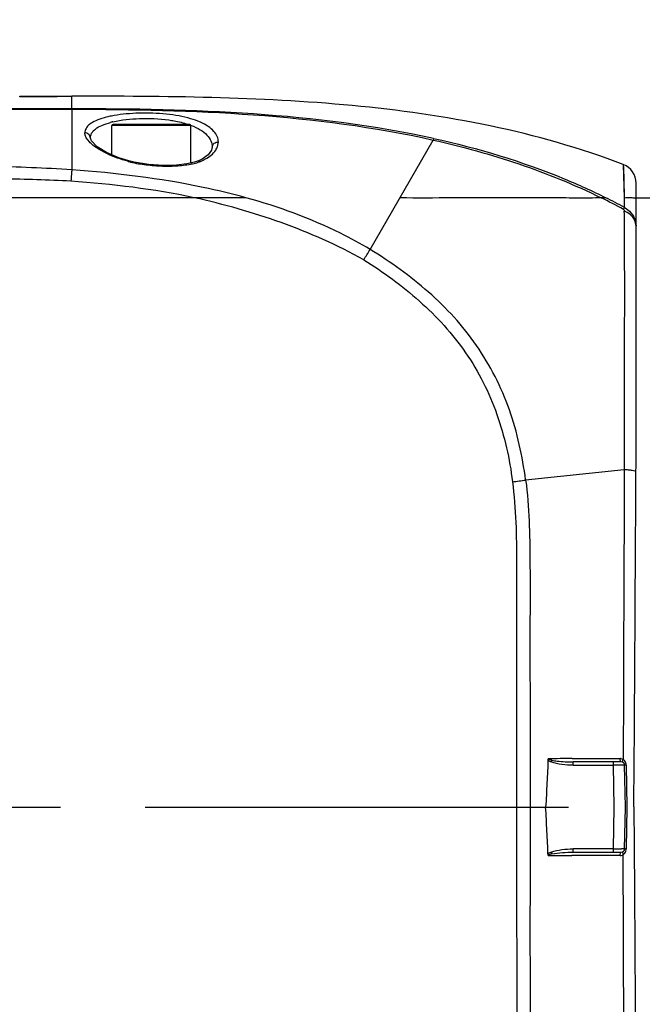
# Model space of a CAD drawing. Header units: millimetres. Extents: x 7426 to 8300, y 123 to 421.
# Tile 34 of 197: x 7993.2 to 7995.96, y 196.55 to 200.91. Entities that reach past the tile are written whole.
import ezdxf
from ezdxf import colors
from ezdxf.entities.mleader import LeaderData, LeaderLine
from ezdxf.math import Vec2, Vec3

# ---------------------------------------------------------------- set-up
doc = ezdxf.new("R2010")
doc.units = ezdxf.units.MM
doc.linetypes.add('CENTER', pattern=[0.6, 0.375, -0.075, 0.075, -0.075])
for name, color, linetype in [('中心线', 7, 'CENTER'), ('外形图', 7, 'Continuous'), ('多重引线', 7, 'Continuous'), ('尺寸标注', 7, 'Continuous')]:
    doc.layers.add(name, color=color, linetype=linetype)
doc.styles.add('微软雅黑', font='msyh.ttc')
doc.dimstyles.new('尺寸标注_1_20比例', dxfattribs={"dimtxt": 1.5, "dimasz": 1.25, "dimexe": 0.5, "dimexo": 0.4, "dimgap": 0.5, "dimtad": 1, "dimdec": 1, "dimlfac": 20, "dimdsep": 46, "dimtxsty": '微软雅黑', "dimcen": 0.09, "dimadec": 0, "dimazin": 0, "dimtp": 0.01, "dimtm": 0.01, "dimtfac": 1, "dimtdec": 1, "dimtofl": 0, "dimtmove": 0, "dimatfit": 3, "dimfxl": 1, "dimtolj": 1, "dimarcsym": 0})

# ---------------------------------------------------------------- blocks, each defined once
blk = doc.blocks.new('*D1267')
at = {"layer": 'Defpoints', "color": 0}
for p in [(8004.0819, 196.6716), (7979.8323, 195.6488), (7979.8323, 182.682)]:
    blk.add_point(p, dxfattribs=at)
at = {"layer": '尺寸标注', "color": 0, "lineweight": -2}
for p, q in [((8004.0819, 196.2716), (8004.0819, 182.182)), ((7979.8323, 195.2488), (7979.8323, 182.182)), ((8002.8319, 182.682), (7981.0823, 182.682))]:
    blk.add_line(p, q, dxfattribs=at)
at = {"layer": '尺寸标注', "color": 0}
for points in [[(7981.0823, 182.8903), (7981.0823, 182.4737), (7979.8323, 182.682)], [(8002.8319, 182.4737), (8002.8319, 182.8903), (8004.0819, 182.682)]]:
    blk.add_solid(points, dxfattribs=at)
at = {"layer": '尺寸标注', "color": 0, "insert": (7991.9571, 183.9577), "char_height": 1.5, "attachment_point": 5, "style": '微软雅黑'}
blk.add_mtext('\\A1;485', dxfattribs=at)

msp = doc.modelspace()

# ---------------------------------------------------------------- linework, layer by layer
at = {"layer": '中心线', "linetype": 'CENTER', "ltscale": 5}
msp.add_line((7978.7552, 197.4238), (8028.3522, 197.4238), dxfattribs=at)
at = {"layer": '外形图', "color": 7, "linetype": 'Continuous'}
for p, q in [((7993.1989, 200.5711), (7993.1989, 200.5743)), ((7993.3648, 200.5711), (7993.1989, 200.5711)), ((7993.3648, 200.5743), (7993.3648, 200.5711)), ((7993.3648, 200.5738), (7993.4298, 200.5738)), ((7993.4298, 200.5181), (7993.4298, 200.5738)), ((7993.4297, 200.5181), (7992.9185, 200.5183)), ((7993.4298, 200.5181), (7993.4298, 200.5162)), ((7993.4298, 200.5163), (7993.4298, 200.2474)), ((7993.6073, 200.3144), (7993.6073, 200.4438)), ((7993.9573, 200.4438), (7993.6073, 200.4438)), ((7993.9523, 200.4488), (7993.6123, 200.4488)), ((7993.9573, 200.2778), (7993.9573, 200.4438)), ((7994.7513, 199.8951), (7995.0311, 200.3796)), ((7993.6826, 200.2872), (7993.678, 200.2855)), ((7995.8731, 200.2711), (7995.8775, 200.1238)), ((7995.9298, 199.1183), (7995.9298, 200.1887)), ((7993.973, 200.1238), (7981.5232, 200.1238)), ((7995.9298, 200.1238), (7996.1696, 200.1238)), ((7995.9297, 199.996), (7995.9296, 199.9977)), ((7995.877, 198.9184), (7995.4405, 198.8729)), ((7995.646, 197.6386), (7995.6509, 197.6386)), ((7995.6508, 197.609), (7995.6508, 197.6238)), ((7995.864, 197.6238), (7995.6508, 197.6238)), ((7995.6508, 197.609), (7995.829, 197.609)), ((7995.829, 197.609), (7995.829, 197.6238)), ((7995.8323, 197.4238), (7995.829, 197.609)), ((7995.8292, 197.6384), (7995.8588, 197.6384)), ((7995.8823, 197.4238), (7995.879, 197.609)), ((7995.8864, 197.6089), (7995.8892, 197.4239)), ((7995.829, 197.2385), (7995.8323, 197.4238)), ((7995.879, 197.2385), (7995.8823, 197.4238)), ((7995.8892, 197.4239), (7995.8864, 197.2386)), ((7995.6508, 197.2238), (7995.6508, 197.2385)), ((7995.829, 197.2385), (7995.6508, 197.2385)), ((7995.6508, 197.2238), (7995.864, 197.2238)), ((7995.829, 197.2238), (7995.829, 197.2385)), ((7995.6508, 197.209), (7995.6453, 197.209)), ((7995.8588, 197.2091), (7995.8292, 197.2091))]:
    msp.add_line(p, q, dxfattribs=at)
at = {"layer": '外形图', "color": 6, "linetype": 'Continuous'}
msp.add_line((7993.1989, 200.5743), (7993.3648, 200.5743), dxfattribs=at)
at = {"layer": '外形图', "color": 7, "linetype": 'Continuous'}
for points in [[(7993.6826, 200.2872), (7993.6388, 200.3009), (7993.5835, 200.3245), (7993.5419, 200.3501), (7993.517, 200.3754), (7993.5121, 200.3872)], [(7994.0518, 200.3479), (7994.0489, 200.3352), (7994.0342, 200.3147), (7994.0072, 200.2955), (7993.9875, 200.2863)], [(7993.9873, 200.2862), (7993.974, 200.2816), (7993.939, 200.2736), (7993.8943, 200.2685), (7993.8355, 200.2672), (7993.7688, 200.2714), (7993.7062, 200.2814), (7993.6827, 200.2872)], [(7995.8731, 200.2711), (7995.8738, 200.2543), (7995.8754, 200.2049), (7995.8775, 200.1238)]]:
    msp.add_lwpolyline(points, dxfattribs=at)
for centre, radius, start, end in [((7993.6652, 3485.0701), 3284.552, 269.8533882, 269.9958924), ((7993.7142, 3865.8063), 3665.2901, 269.8678518, 269.9955536), ((7993.6967, 200.0993), 0.3709, 103.9503, 104.8218), ((7993.7011, 200.0817), 0.3891, 103.5393, 103.9537), ((7993.6123, 200.4438), 0.005, 90, 180), ((7993.7034, 200.072), 0.399, 103.3163, 103.5401), ((7993.9523, 200.4438), 0.005, 0, 90), ((7993.7404, 200.4796), 0.2039, 252.1954, 253.2884), ((7995.8416, 200.1887), 0.0882, 359.9897, 69.0544), ((7994.7256, 198.0004), 2.3686, 60.992, 63.6975), ((7994.6061, 197.7487), 2.6564, 61.3833, 63.3951), ((7976.1086, 199.9605), 19.7699, 0.34855, 0.47287), ((7985.7987, 205.2403), 10.4269, 328.85882, 329.16034), ((7957.0409, 199.1113), 38.8889, 359.70324, 0.0103), ((7993.9591, 209.564), 10.7932, 277.57533, 277.88907), ((7995.6802, 185.1003), 12.5383, 90.15621, 90.6407), ((7995.8754, 188.8283), 8.7808, 90.17784, 90.30271), ((7995.8651, 192.5602), 5.0489, 90.0074, 90.1915), ((7995.8588, 197.6087), 0.0296, 61.4768, 80.1794), ((7995.864, 197.6088), 0.015, 0.9988, 90), ((7995.858, 197.6113), 0.0277, 36.4212, 41.9514), ((7995.8754, 206.0179), 8.7795, 269.69719, 269.82206), ((7995.8651, 202.2947), 5.0563, 269.8086, 269.9924), ((7995.864, 197.2388), 0.015, 270.0001, 359), ((7995.8831, 196.8444), 0.3942, 89.5084, 90.0751), ((7995.6791, 208.4685), 11.2596, 269.29139, 269.82768)]:
    msp.add_arc(centre, radius, start, end, dxfattribs=at)
for points, knots in [([(7995.8731, 200.2711), (7995.6821, 200.3442), (7995.2848, 200.4561), (7994.6713, 200.5416), (7994.051, 200.5725), (7993.6365, 200.5738), (7993.4298, 200.5738)], [0, 0, 0, 0, 0.247844, 0.497702, 0.749455, 1, 1, 1, 1]), ([(7995.0322, 200.3866), (7994.7702, 200.4441), (7994.2349, 200.5091), (7993.6982, 200.518), (7993.4298, 200.5181)], [0, 0, 0, 0, 0.499878, 1, 1, 1, 1]), ([(7993.4298, 200.5161), (7993.6981, 200.5157), (7994.2346, 200.5058), (7994.7694, 200.4384), (7995.0311, 200.3796)], [0, 0, 0, 0, 0.50012, 1, 1, 1, 1]), ([(7994.0794, 200.3706), (7994.0791, 200.3788), (7994.0756, 200.3964), (7994.0594, 200.4206), (7994.0329, 200.4416), (7993.9976, 200.4602), (7993.9541, 200.4756), (7993.9034, 200.4873), (7993.8474, 200.495), (7993.7884, 200.4989), (7993.7291, 200.4991), (7993.6721, 200.4959), (7993.6273, 200.4901), (7993.5947, 200.4836), (7993.567, 200.4767), (7993.5377, 200.4666), (7993.5098, 200.4518), (7993.4915, 200.4334), (7993.4878, 200.4183), (7993.4878, 200.4115)], [0, 0, 0, 0, 0.036728, 0.077687, 0.127142, 0.186069, 0.254664, 0.332507, 0.417469, 0.506392, 0.595681, 0.681696, 0.760688, 0.796655, 0.829914, 0.887891, 0.934334, 0.969927, 1, 1, 1, 1]), ([(7993.5121, 200.3884), (7993.512, 200.3956), (7993.5164, 200.4116), (7993.5357, 200.431), (7993.5651, 200.4467), (7993.5886, 200.4543), (7993.6018, 200.4578)], [0, 0, 0, 0, 0.178925, 0.389472, 0.66024, 1, 1, 1, 1]), ([(7993.6115, 200.4603), (7993.6501, 200.4694), (7993.7334, 200.478), (7993.817, 200.4745), (7993.8602, 200.4684)], [0, 0, 0, 0, 0.475761, 1, 1, 1, 1]), ([(7993.8602, 200.4684), (7993.8678, 200.4673), (7993.8963, 200.4628), (7993.9246, 200.456), (7993.9447, 200.4493)], [0, 0, 0, 0, 0.264849, 1, 1, 1, 1]), ([(7993.9579, 200.4446), (7993.9721, 200.4393), (7993.9974, 200.4275), (7994.0282, 200.4043), (7994.0476, 200.3776), (7994.0519, 200.3576), (7994.0518, 200.3483)], [0, 0, 0, 0, 0.319169, 0.584147, 0.804638, 1, 1, 1, 1]), ([(7993.5121, 200.3885), (7993.512, 200.3944), (7993.5064, 200.4067), (7993.494, 200.4114), (7993.4878, 200.4116)], [0, 0, 0, 0, 0.489537, 1, 1, 1, 1]), ([(7993.5233, 200.357), (7993.518, 200.3613), (7993.5018, 200.3756), (7993.4879, 200.3964), (7993.4878, 200.4116)], [0, 0, 0, 0, 0.311876, 1, 1, 1, 1]), ([(7993.678, 200.2855), (7993.6471, 200.2939), (7993.593, 200.3129), (7993.5428, 200.3413), (7993.5233, 200.357)], [0, 0, 0, 0, 0.561557, 1, 1, 1, 1]), ([(7994.0518, 200.3483), (7994.0519, 200.3546), (7994.0587, 200.3677), (7994.0727, 200.3713), (7994.0794, 200.3706)], [0, 0, 0, 0, 0.4836, 1, 1, 1, 1]), ([(7994.0672, 200.3341), (7994.0692, 200.3369), (7994.0757, 200.3481), (7994.0791, 200.3611), (7994.0794, 200.3706)], [0, 0, 0, 0, 0.267082, 1, 1, 1, 1]), ([(7995.0322, 200.3866), (7995.0322, 200.3862), (7995.0319, 200.3839), (7995.0314, 200.3816), (7995.0311, 200.3796)], [0, 0, 0, 0, 0.14733, 1, 1, 1, 1]), ([(7995.0311, 200.3796), (7995.0952, 200.3654), (7995.2227, 200.3333), (7995.4113, 200.2753), (7995.5962, 200.2067), (7995.7162, 200.1527), (7995.7752, 200.1237)], [0, 0, 0, 0, 0.249993, 0.500023, 0.750012, 1, 1, 1, 1]), ([(7995.0322, 200.3866), (7995.2296, 200.3433), (7995.4899, 200.2657), (7995.7355, 200.154), (7995.7957, 200.1238)], [0, 0, 0, 0, 0.749792, 1, 1, 1, 1]), ([(7993.9999, 200.2851), (7994.0075, 200.2882), (7994.0327, 200.2999), (7994.0562, 200.3177), (7994.0672, 200.3341)], [0, 0, 0, 0, 0.293002, 1, 1, 1, 1]), ([(7993.4298, 200.2474), (7993.3104, 200.2556), (7993.071, 200.2644), (7992.5921, 200.2637), (7991.9936, 200.264), (7991.2754, 200.264), (7990.5572, 200.2642), (7989.8391, 200.2642), (7988.8818, 200.2644), (7988.1638, 200.2644), (7987.6852, 200.2645)], [0, 0, 0, 0, 0.062511, 0.125025, 0.25005, 0.375069, 0.50008, 0.625082, 0.750071, 1, 1, 1, 1]), ([(7993.6817, 200.2843), (7993.7042, 200.2776), (7993.7512, 200.2702), (7993.8214, 200.2637), (7993.8901, 200.2638), (7993.9347, 200.2688), (7993.9559, 200.2727)], [0, 0, 0, 0, 0.255128, 0.514267, 0.766041, 1, 1, 1, 1]), ([(7993.9559, 200.2727), (7993.9589, 200.2732), (7993.9705, 200.2754), (7993.982, 200.2782), (7993.9902, 200.2811)], [0, 0, 0, 0, 0.263029, 1, 1, 1, 1]), ([(7993.9875, 200.2863), (7993.9903, 200.2874), (7993.995, 200.2873), (7993.9989, 200.2857), (7993.9999, 200.2851)], [0, 0, 0, 0, 0.728349, 1, 1, 1, 1]), ([(7993.4298, 200.2475), (7993.4295, 200.2446), (7993.428, 200.2279), (7993.4268, 200.2111), (7993.4257, 200.1973)], [0, 0, 0, 0, 0.173664, 1, 1, 1, 1]), ([(7994.2014, 200.1238), (7994.1385, 200.1411), (7993.8848, 200.2022), (7993.6248, 200.2333), (7993.4298, 200.2474)], [0, 0, 0, 0, 0.2501, 1, 1, 1, 1]), ([(7993.4257, 200.1973), (7993.3251, 200.2029), (7993.1235, 200.208), (7992.8211, 200.2101), (7992.5187, 200.2122), (7992.1155, 200.2143), (7991.6115, 200.2154), (7991.0067, 200.2141), (7990.402, 200.2137), (7989.5958, 200.2143), (7988.5882, 200.2141), (7987.3794, 200.2142), (7986.1709, 200.2142), (7984.9629, 200.2143), (7984.1578, 200.2144), (7983.7554, 200.2146)], [0, 0, 0, 0, 0.03127, 0.062545, 0.093815, 0.125085, 0.187624, 0.25016, 0.312692, 0.37522, 0.500259, 0.625269, 0.750238, 0.875154, 1, 1, 1, 1]), ([(7994.2014, 200.1238), (7994.1827, 200.1243), (7994.1448, 200.1238), (7994.0877, 200.1237), (7994.03, 200.1238), (7993.9914, 200.1237), (7993.9721, 200.1239)], [0, 0, 0, 0, 0.244779, 0.495259, 0.747506, 1, 1, 1, 1]), ([(7994.7231, 199.8481), (7994.6067, 199.9138), (7994.3609, 200.023), (7994.1026, 200.0945), (7993.9721, 200.1239)], [0, 0, 0, 0, 0.49986, 1, 1, 1, 1]), ([(7994.7513, 199.8951), (7994.7086, 199.9206), (7994.5336, 200.0155), (7994.3451, 200.0841), (7994.2014, 200.1238)], [0, 0, 0, 0, 0.250201, 1, 1, 1, 1]), ([(7995.7752, 200.1237), (7995.7413, 200.1221), (7995.6718, 200.1218), (7995.566, 200.1237), (7995.4566, 200.1236), (7995.306, 200.1232), (7995.1147, 200.1246), (7994.9605, 200.1208), (7994.8833, 200.1237)], [0, 0, 0, 0, 0.113862, 0.233675, 0.35623, 0.481745, 0.740115, 1, 1, 1, 1]), ([(7995.7957, 200.1238), (7995.7945, 200.1238), (7995.7876, 200.1238), (7995.7807, 200.1237), (7995.7752, 200.1237)], [0, 0, 0, 0, 0.187312, 1, 1, 1, 1]), ([(7995.8775, 200.1238), (7995.8871, 200.1249), (7995.8998, 200.1254), (7995.9144, 200.1242), (7995.9208, 200.1237), (7995.925, 200.1236), (7995.9277, 200.1234), (7995.9289, 200.1236), (7995.9296, 200.1235), (7995.9297, 200.1236)], [0, 0, 0, 0, 0.55404, 0.72407, 0.842547, 0.919913, 0.966302, 0.991364, 1, 1, 1, 1]), ([(7995.8742, 200.0719), (7995.8747, 200.0728), (7995.8762, 200.0756), (7995.8776, 200.0785), (7995.8783, 200.0804)], [0, 0, 0, 0, 0.33936, 1, 1, 1, 1]), ([(7995.8742, 200.0719), (7995.8753, 200.0712), (7995.8768, 200.0701), (7995.8782, 200.0682), (7995.879, 200.067), (7995.8797, 200.0657), (7995.8786, 200.0641), (7995.8771, 200.0643), (7995.8761, 200.0644)], [0, 0, 0, 0, 0.310269, 0.445021, 0.576081, 0.683583, 0.768463, 1, 1, 1, 1]), ([(7995.923, 200.0247), (7995.9186, 200.0338), (7995.9051, 200.0506), (7995.8863, 200.0609), (7995.8761, 200.0644)], [0, 0, 0, 0, 0.482932, 1, 1, 1, 1]), ([(7995.8761, 200.0644), (7995.877, 200.0294), (7995.8775, 199.9553), (7995.8775, 199.8377), (7995.8781, 199.7075), (7995.8776, 199.5651), (7995.8771, 199.4123), (7995.8769, 199.1955), (7995.8763, 199.03), (7995.877, 198.9184)], [0, 0, 0, 0, 0.091681, 0.194082, 0.307831, 0.432575, 0.566748, 0.707831, 1, 1, 1, 1]), ([(7995.8783, 200.0804), (7995.8895, 200.0753), (7995.9085, 200.0584), (7995.9214, 200.0371), (7995.9252, 200.0255)], [0, 0, 0, 0, 0.50357, 1, 1, 1, 1]), ([(7995.4405, 198.8729), (7995.4261, 198.9785), (7995.3817, 199.1887), (7995.259, 199.4293), (7995.126, 199.5965), (7994.9729, 199.7455), (7994.8418, 199.8388), (7994.7513, 199.8951)], [0, 0, 0, 0, 0.250035, 0.499811, 0.624874, 0.749995, 1, 1, 1, 1]), ([(7994.7231, 199.8481), (7994.7669, 199.8217), (7994.8521, 199.7645), (7994.9715, 199.6676), (7995.0811, 199.5597), (7995.177, 199.4392), (7995.256, 199.3068), (7995.3156, 199.1648), (7995.3585, 199.017), (7995.3761, 198.9158), (7995.382, 198.865)], [0, 0, 0, 0, 0.12493, 0.249963, 0.374924, 0.49996, 0.624941, 0.749941, 0.875045, 1, 1, 1, 1]), ([(7995.877, 198.9184), (7995.8772, 198.8117), (7995.8763, 198.5981), (7995.8748, 198.2774), (7995.8738, 197.9562), (7995.8731, 197.742), (7995.873, 197.6348)], [0, 0, 0, 0, 0.249384, 0.499266, 0.749508, 1, 1, 1, 1]), ([(7995.9293, 198.9099), (7995.9279, 198.9114), (7995.922, 198.9132), (7995.9113, 198.9155), (7995.8955, 198.9173), (7995.8836, 198.9181), (7995.877, 198.9184)], [0, 0, 0, 0, 0.11377, 0.325579, 0.627143, 1, 1, 1, 1]), ([(7995.4405, 198.8729), (7995.4491, 198.8131), (7995.4573, 198.6924), (7995.4601, 198.5112), (7995.4599, 198.33), (7995.4594, 198.1488), (7995.4598, 197.9675), (7995.46, 197.7258), (7995.4601, 197.5445), (7995.46, 197.4237)], [0, 0, 0, 0, 0.124941, 0.24993, 0.374924, 0.499926, 0.624938, 0.749955, 1, 1, 1, 1]), ([(7995.92, 197.4243), (7995.9197, 197.4554), (7995.9205, 197.5175), (7995.9219, 197.6417), (7995.9223, 197.7969), (7995.924, 197.983), (7995.9253, 198.2308), (7995.927, 198.5398), (7995.9286, 198.7867), (7995.9293, 198.9099)], [0, 0, 0, 0, 0.06274, 0.125439, 0.250837, 0.376118, 0.501303, 0.751221, 1, 1, 1, 1]), ([(7995.382, 198.865), (7995.3891, 198.8053), (7995.3993, 198.6855), (7995.4005, 198.5052), (7995.4002, 198.325), (7995.4, 198.1448), (7995.4002, 197.9645), (7995.4003, 197.7242), (7995.4003, 197.544), (7995.4003, 197.4238)], [0, 0, 0, 0, 0.124967, 0.249957, 0.37495, 0.499953, 0.62496, 0.749971, 1, 1, 1, 1]), ([(7995.54, 197.6378), (7995.5394, 197.62), (7995.5374, 197.5843), (7995.534, 197.5129), (7995.5313, 197.4594), (7995.5291, 197.4237)], [0, 0, 0, 0, 0.249998, 0.500004, 1, 1, 1, 1]), ([(7995.54, 197.6378), (7995.5391, 197.6362), (7995.5384, 197.6319), (7995.5436, 197.6286), (7995.5485, 197.6264), (7995.5517, 197.6245), (7995.5534, 197.6238)], [0, 0, 0, 0, 0.247769, 0.49392, 0.746969, 1, 1, 1, 1]), ([(7995.5566, 197.6311), (7995.5536, 197.6317), (7995.5482, 197.6337), (7995.5416, 197.6354), (7995.54, 197.6378)], [0, 0, 0, 0, 0.504816, 1, 1, 1, 1]), ([(7995.5534, 197.6238), (7995.5542, 197.6257), (7995.5553, 197.6281), (7995.5563, 197.6306), (7995.5566, 197.6311)], [0, 0, 0, 0, 0.769112, 1, 1, 1, 1]), ([(7995.6508, 197.609), (7995.6343, 197.6093), (7995.6013, 197.6105), (7995.5689, 197.6181), (7995.5534, 197.6238)], [0, 0, 0, 0, 0.500369, 1, 1, 1, 1]), ([(7995.5566, 197.6311), (7995.5643, 197.6298), (7995.5838, 197.6265), (7995.6153, 197.6244), (7995.639, 197.6238), (7995.6508, 197.6238)], [0, 0, 0, 0, 0.250165, 0.625244, 1, 1, 1, 1]), ([(7995.6509, 197.6386), (7995.6658, 197.6386), (7995.7253, 197.6386), (7995.7847, 197.6384), (7995.8292, 197.6384)], [0, 0, 0, 0, 0.25189, 1, 1, 1, 1]), ([(7995.8615, 197.6257), (7995.8613, 197.6261), (7995.8604, 197.6277), (7995.8599, 197.6296), (7995.8596, 197.631)], [0, 0, 0, 0, 0.210893, 1, 1, 1, 1]), ([(7995.864, 197.6238), (7995.8633, 197.6238), (7995.8623, 197.6245), (7995.8616, 197.6254), (7995.8615, 197.6257)], [0, 0, 0, 0, 0.685668, 1, 1, 1, 1]), ([(7995.879, 197.609), (7995.879, 197.6091), (7995.8785, 197.609), (7995.878, 197.6091), (7995.8767, 197.6091), (7995.8743, 197.6091), (7995.8701, 197.6091), (7995.8665, 197.6091), (7995.8644, 197.6091)], [0, 0, 0, 0, 0.016655, 0.065932, 0.147261, 0.260026, 0.575759, 1, 1, 1, 1]), ([(7995.8701, 197.6243), (7995.8701, 197.6246), (7995.8701, 197.6262), (7995.8704, 197.6277), (7995.8708, 197.6288)], [0, 0, 0, 0, 0.208622, 1, 1, 1, 1]), ([(7995.8712, 197.622), (7995.8706, 197.6222), (7995.8702, 197.6232), (7995.8701, 197.6241), (7995.8701, 197.6243)], [0, 0, 0, 0, 0.681442, 1, 1, 1, 1]), ([(7995.8864, 197.6089), (7995.8854, 197.6089), (7995.8837, 197.609), (7995.8812, 197.6088), (7995.8801, 197.6091), (7995.879, 197.6089), (7995.879, 197.609)], [0, 0, 0, 0, 0.413967, 0.731884, 0.931429, 1, 1, 1, 1]), ([(7995.4003, 197.4238), (7995.4002, 197.3154), (7995.4002, 197.0987), (7995.4007, 196.7737), (7995.4022, 196.4487), (7995.3975, 196.232), (7995.3947, 196.1238)], [0, 0, 0, 0, 0.250022, 0.500035, 0.75003, 1, 1, 1, 1]), ([(7995.46, 197.4237), (7995.46, 197.3153), (7995.46, 197.0987), (7995.4593, 196.7736), (7995.4608, 196.5028), (7995.4595, 196.2862), (7995.4571, 196.1778), (7995.4542, 196.1238)], [0, 0, 0, 0, 0.250031, 0.500048, 0.750035, 0.875028, 1, 1, 1, 1]), ([(7995.5399, 197.2098), (7995.5393, 197.2276), (7995.5373, 197.2633), (7995.534, 197.3346), (7995.5313, 197.3881), (7995.5291, 197.4237)], [0, 0, 0, 0, 0.249999, 0.500004, 1, 1, 1, 1]), ([(7995.92, 197.4243), (7995.9198, 197.3972), (7995.9205, 197.3428), (7995.9215, 197.2342), (7995.9223, 197.0984), (7995.9234, 196.9356), (7995.9248, 196.7187), (7995.9263, 196.4481), (7995.9275, 196.2318), (7995.9282, 196.1238)], [0, 0, 0, 0, 0.062676, 0.125331, 0.250608, 0.375813, 0.50093, 0.750822, 1, 1, 1, 1]), ([(7995.5534, 197.2238), (7995.5518, 197.223), (7995.5487, 197.2213), (7995.5437, 197.2194), (7995.5396, 197.2154), (7995.5396, 197.2115), (7995.5399, 197.2098)], [0, 0, 0, 0, 0.250247, 0.500565, 0.749975, 1, 1, 1, 1]), ([(7995.5566, 197.2164), (7995.5536, 197.2157), (7995.548, 197.2141), (7995.5419, 197.212), (7995.5399, 197.2098)], [0, 0, 0, 0, 0.500675, 1, 1, 1, 1]), ([(7995.5534, 197.2238), (7995.5689, 197.2294), (7995.6013, 197.237), (7995.6343, 197.2383), (7995.6508, 197.2385)], [0, 0, 0, 0, 0.499628, 1, 1, 1, 1]), ([(7995.5534, 197.2238), (7995.5542, 197.2219), (7995.5553, 197.2194), (7995.5563, 197.217), (7995.5566, 197.2164)], [0, 0, 0, 0, 0.76911, 1, 1, 1, 1]), ([(7995.5566, 197.2164), (7995.572, 197.2197), (7995.6035, 197.2227), (7995.635, 197.2238), (7995.6507, 197.2238)], [0, 0, 0, 0, 0.500168, 1, 1, 1, 1]), ([(7995.8588, 197.2091), (7995.8588, 197.2126), (7995.8591, 197.2174), (7995.8622, 197.2238), (7995.864, 197.2238)], [0, 0, 0, 0, 0.651212, 1, 1, 1, 1]), ([(7995.879, 197.2385), (7995.879, 197.2384), (7995.8785, 197.2386), (7995.878, 197.2384), (7995.8767, 197.2385), (7995.8743, 197.2384), (7995.8701, 197.2384), (7995.8665, 197.2384), (7995.8644, 197.2384)], [0, 0, 0, 0, 0.016655, 0.065933, 0.147262, 0.260028, 0.575762, 1, 1, 1, 1]), ([(7995.8712, 197.2256), (7995.8706, 197.2253), (7995.8702, 197.2243), (7995.8701, 197.2235), (7995.8701, 197.2232)], [0, 0, 0, 0, 0.681423, 1, 1, 1, 1]), ([(7995.8701, 197.2232), (7995.8701, 197.2229), (7995.8701, 197.2214), (7995.8704, 197.2199), (7995.8708, 197.2187)], [0, 0, 0, 0, 0.208633, 1, 1, 1, 1]), ([(7995.8758, 196.1238), (7995.8758, 196.2144), (7995.8754, 196.5774), (7995.8732, 196.9403), (7995.873, 197.2128)], [0, 0, 0, 0, 0.249553, 1, 1, 1, 1]), ([(7995.8799, 197.2386), (7995.8801, 197.2386), (7995.881, 197.2386), (7995.8818, 197.2386), (7995.8825, 197.2386)], [0, 0, 0, 0, 0.190791, 1, 1, 1, 1]), ([(7995.8292, 197.2091), (7995.8145, 197.2091), (7995.755, 197.2091), (7995.6955, 197.2089), (7995.6508, 197.209)], [0, 0, 0, 0, 0.248042, 1, 1, 1, 1])]:
    msp.add_open_spline(points, degree=3, knots=knots, dxfattribs=at)
for points in [[(7993.9902, 200.2811), (7993.9935, 200.2823), (7993.9968, 200.2836), (7993.9999, 200.2851)], [(7993.9721, 200.1239), (7993.7924, 200.1624), (7993.609, 200.184), (7993.4257, 200.1973)], [(7995.9296, 199.9977), (7995.9294, 200.007), (7995.9271, 200.0164), (7995.923, 200.0247)], [(7995.9252, 200.0255), (7995.9279, 200.0173), (7995.9292, 200.0086), (7995.9296, 200)], [(7995.8639, 197.6379), (7995.8622, 197.6382), (7995.8605, 197.6384), (7995.8588, 197.6384)], [(7995.8596, 197.631), (7995.8591, 197.6334), (7995.8588, 197.6359), (7995.8588, 197.6384)], [(7995.8708, 197.6288), (7995.8713, 197.6309), (7995.8721, 197.6329), (7995.873, 197.6348)], [(7995.8787, 197.6299), (7995.877, 197.6317), (7995.8751, 197.6334), (7995.873, 197.6348)], [(7995.8849, 197.6187), (7995.8839, 197.6219), (7995.8824, 197.6251), (7995.8804, 197.6278)], [(7995.8864, 197.6089), (7995.8864, 197.6122), (7995.8859, 197.6155), (7995.8849, 197.6187)], [(7995.8588, 197.2091), (7995.8625, 197.2092), (7995.8662, 197.2099), (7995.8696, 197.2112)], [(7995.8696, 197.2112), (7995.8708, 197.2116), (7995.8719, 197.2122), (7995.873, 197.2128)], [(7995.8708, 197.2187), (7995.8713, 197.2167), (7995.8721, 197.2147), (7995.873, 197.2128)], [(7995.873, 197.2128), (7995.8758, 197.2146), (7995.8783, 197.217), (7995.8803, 197.2197)], [(7995.8803, 197.2197), (7995.8823, 197.2224), (7995.8839, 197.2256), (7995.8849, 197.2289)], [(7995.8849, 197.2289), (7995.8859, 197.232), (7995.8864, 197.2353), (7995.8864, 197.2386)]]:
    msp.add_open_spline(points, degree=3, dxfattribs=at)

# ---------------------------------------------------------------- dimensions: what is measured, and where the dimension line sits
at = {"layer": '尺寸标注'}
dim = msp.add_linear_dim(base=(7979.8323, 182.682), p1=(8004.0819, 196.6716), p2=(7979.8323, 195.6488), dimstyle='尺寸标注_1_20比例', dxfattribs=at)
dim.commit()
dim.dimension.update_dxf_attribs({"geometry": '*D1267', "text_midpoint": (7991.9571, 183.9577)})

# ---------------------------------------------------------------- leaders
at = {"layer": '多重引线'}
ml = msp.add_multileader_mtext('Standard', dxfattribs=at)
ml.set_content('2×M4深度8', style='微软雅黑')
ml.set_leader_properties()
ml.build(insert=Vec2(0, 0))
ml.multileader.update_dxf_attribs({"text_left_attachment_type": 5, "text_right_attachment_type": 5, "dogleg_length": 1, "arrow_head_size": 1.25})
ctx = ml.context
ctx.base_point, ctx.char_height, ctx.arrow_head_size, ctx.landing_gap_size, ctx.plane_origin = Vec3(7993.7225, 205.0125), 1.5, 1.25, 0.5, Vec3(8011.6073, 198.0488)
ctx.left_attachment, ctx.right_attachment, ctx.text_align_type = 5, 5, 2
notes = []
notes.append((ctx, [(0, (1, 1, 0), (8006.3765, 205.0125), (-1, 0), 1, [(0, [(8011.6073, 198.0488)], 0, [])])]))
ctx.mtext.insert, ctx.mtext.alignment, ctx.mtext.flow_direction = Vec3(8004.8765, 206.9531), 3, 5
for ctx, leaders in notes:
    for number, flags, end, landing, length, lines in leaders:
        leader = LeaderData()
        leader.index, (leader.has_last_leader_line, leader.has_dogleg_vector, leader.attachment_direction) = number, flags
        leader.last_leader_point, leader.dogleg_vector, leader.dogleg_length = Vec3(end), Vec3(landing), length
        for number, points, colour, breaks in lines:
            line = LeaderLine()
            line.index, line.vertices, line.color, line.breaks = number, Vec3.list(points), colors.encode_raw_color(colour), breaks
            leader.lines.append(line)
        ctx.leaders.append(leader)

doc.saveas('drawing.dxf')
